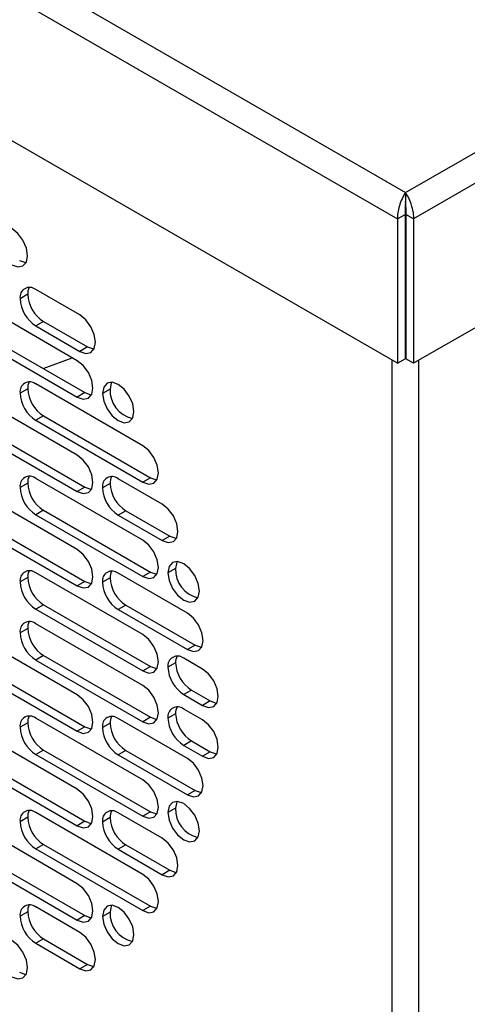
# Model space of a CAD drawing. Header units: millimetres. Extents: x 0 to 1676, y 0 to 1295.
# Tile 8 of 12: x 1334 to 1384, y 983 to 1093. Entities that reach past the tile are written whole.
import ezdxf

# ---------------------------------------------------------------- set-up
doc = ezdxf.new("R2010")
doc.units = ezdxf.units.MM
doc.header["$LTSCALE"] = 6

msp = doc.modelspace()

# ---------------------------------------------------------------- linework, layer by layer
for p, q in [((1377.36, 1073.81), (1509.55, 1150.12)), ((1512.81, 1148.53), (1378.27, 1070.86)), ((1251.64, 1146.39), (1377.36, 1073.81)), ((1249.54, 1144.13), (1376.45, 1070.86)), ((1512.81, 1132.3), (1378.27, 1054.63)), ((1376.45, 1054.63), (1249.54, 1127.9)), ((1377.36, 1073.81), (1377.36, 1072.82)), ((1376.45, 1070.86), (1377.31, 1071.35)), ((1376.45, 1070.86), (1376.45, 1054.63)), ((1377.31, 1071.35), (1377.31, 1055.13)), ((1378.27, 1070.86), (1377.41, 1071.35)), ((1377.41, 1071.35), (1377.41, 1055.13)), ((1378.27, 1070.86), (1378.27, 1054.63)), ((1340.49, 1054.91), (1326.06, 1063.24)), ((1340.77, 1060.06), (1335.82, 1062.91)), ((1334.91, 1062.39), (1334.05, 1061.89)), ((1326.92, 1059.65), (1341.35, 1051.33)), ((1336.68, 1059.33), (1335.82, 1058.83)), ((1336.68, 1059.33), (1341.63, 1056.47)), ((1326.06, 1059.16), (1340.49, 1050.83)), ((1335.82, 1058.83), (1340.77, 1055.97)), ((1341.63, 1056.47), (1340.77, 1055.97)), ((1336.66, 1054.03), (1339.91, 1055.25)), ((1375.86, 754.01), (1375.86, 1054.98)), ((1376.45, 1054.63), (1377.31, 1055.13)), ((1378.27, 1054.63), (1377.41, 1055.13)), ((1378.87, 754.01), (1378.87, 1054.98)), ((1340.49, 1044.3), (1326.06, 1052.63)), ((1334.91, 1051.77), (1334.05, 1051.28)), ((1347.84, 1045.36), (1335.82, 1052.3)), ((1344.17, 1051.73), (1343.32, 1051.24)), ((1341.35, 1051.33), (1340.49, 1050.83)), ((1326.06, 1048.54), (1340.49, 1040.22)), ((1326.92, 1049.04), (1341.35, 1040.71)), ((1336.68, 1048.71), (1335.82, 1048.22)), ((1335.82, 1048.22), (1347.84, 1041.28)), ((1336.68, 1048.71), (1348.7, 1041.77)), ((1340.49, 1033.68), (1326.06, 1042.01)), ((1347.84, 1034.75), (1335.82, 1041.68)), ((1350.03, 1038.79), (1345.08, 1041.64)), ((1348.7, 1041.77), (1347.84, 1041.28)), ((1334.91, 1041.16), (1334.05, 1040.66)), ((1341.35, 1040.71), (1340.49, 1040.22)), ((1344.17, 1041.12), (1343.32, 1040.62)), ((1326.92, 1038.42), (1341.35, 1030.1)), ((1326.06, 1037.93), (1340.49, 1029.6)), ((1336.68, 1038.1), (1335.82, 1037.6)), ((1335.82, 1037.6), (1347.84, 1030.66)), ((1336.68, 1038.1), (1348.7, 1031.16)), ((1345.94, 1038.06), (1345.08, 1037.56)), ((1345.08, 1037.56), (1350.03, 1034.7)), ((1345.94, 1038.06), (1350.89, 1035.2)), ((1350.89, 1035.2), (1350.03, 1034.7)), ((1351.53, 1031.57), (1350.67, 1031.07)), ((1334.91, 1030.54), (1334.05, 1030.05)), ((1347.84, 1024.13), (1335.82, 1031.07)), ((1344.17, 1030.5), (1343.32, 1030.01)), ((1352.86, 1026.54), (1345.08, 1031.03)), ((1348.7, 1031.16), (1347.84, 1030.66)), ((1341.35, 1030.1), (1340.49, 1029.6)), ((1336.68, 1027.48), (1335.82, 1026.99)), ((1336.68, 1027.48), (1348.7, 1020.54)), ((1345.94, 1027.44), (1345.08, 1026.95)), ((1345.94, 1027.44), (1353.72, 1022.95)), ((1335.82, 1026.99), (1347.84, 1020.05)), ((1345.08, 1026.95), (1352.86, 1022.46)), ((1340.49, 1017.35), (1326.06, 1025.68)), ((1347.84, 1018.41), (1335.82, 1025.35)), ((1334.91, 1024.83), (1334.05, 1024.33)), ((1353.72, 1022.95), (1352.86, 1022.46)), ((1326.06, 1021.6), (1340.49, 1013.27)), ((1326.92, 1022.09), (1341.35, 1013.77)), ((1336.68, 1021.77), (1335.82, 1021.27)), ((1336.68, 1021.77), (1348.7, 1014.83)), ((1335.82, 1021.27), (1347.84, 1014.33)), ((1348.7, 1020.54), (1347.84, 1020.05)), ((1351.53, 1020.95), (1350.67, 1020.46)), ((1354.56, 1020.25), (1352.44, 1021.48)), ((1353.3, 1017.89), (1352.44, 1017.39)), ((1352.44, 1017.39), (1354.56, 1016.17)), ((1353.3, 1017.89), (1355.42, 1016.67)), ((1355.42, 1016.67), (1354.56, 1016.17)), ((1340.49, 1006.74), (1326.06, 1015.06)), ((1351.53, 1015.24), (1350.67, 1014.74)), ((1354.56, 1014.54), (1352.44, 1015.76)), ((1334.91, 1014.21), (1334.05, 1013.72)), ((1347.84, 1007.8), (1335.82, 1014.74)), ((1344.17, 1014.17), (1343.32, 1013.68)), ((1352.86, 1010.21), (1345.08, 1014.7)), ((1348.7, 1014.83), (1347.84, 1014.33)), ((1341.35, 1013.77), (1340.49, 1013.27)), ((1353.3, 1012.17), (1352.44, 1011.68)), ((1352.44, 1011.68), (1354.56, 1010.45)), ((1353.3, 1012.17), (1355.42, 1010.95)), ((1326.06, 1010.98), (1340.49, 1002.65)), ((1326.92, 1011.48), (1341.35, 1003.15)), ((1336.68, 1011.15), (1335.82, 1010.66)), ((1335.82, 1010.66), (1347.84, 1003.72)), ((1336.68, 1011.15), (1348.7, 1004.21)), ((1345.94, 1011.11), (1345.08, 1010.62)), ((1345.08, 1010.62), (1352.86, 1006.13)), ((1345.94, 1011.11), (1353.72, 1006.62)), ((1355.42, 1010.95), (1354.56, 1010.45)), ((1353.72, 1006.62), (1352.86, 1006.13)), ((1340.49, 996.12), (1326.06, 1004.45)), ((1347.84, 997.18), (1335.82, 1004.12)), ((1350.03, 1001.23), (1345.08, 1004.08)), ((1348.7, 1004.21), (1347.84, 1003.72)), ((1351.53, 1004.62), (1350.67, 1004.13)), ((1334.91, 1003.6), (1334.05, 1003.1)), ((1341.35, 1003.15), (1340.49, 1002.65)), ((1344.17, 1003.56), (1343.32, 1003.06)), ((1326.92, 1000.86), (1341.35, 992.54)), ((1326.06, 1000.37), (1340.49, 992.04)), ((1336.68, 1000.54), (1335.82, 1000.04)), ((1335.82, 1000.04), (1347.84, 993.1)), ((1336.68, 1000.54), (1348.7, 993.6)), ((1345.94, 1000.5), (1345.08, 1000)), ((1345.08, 1000), (1350.03, 997.14)), ((1345.94, 1000.5), (1350.89, 997.64)), ((1350.89, 997.64), (1350.03, 997.14)), ((1334.91, 992.98), (1334.05, 992.49)), ((1340.77, 990.65), (1335.82, 993.51)), ((1344.17, 992.94), (1343.32, 992.45)), ((1348.7, 993.6), (1347.84, 993.1)), ((1341.35, 992.54), (1340.49, 992.04)), ((1336.68, 989.92), (1335.82, 989.43)), ((1336.68, 989.92), (1341.63, 987.06)), ((1335.82, 989.43), (1340.77, 986.57)), ((1341.63, 987.06), (1340.77, 986.57))]:
    msp.add_line(p, q)
at = {"flags": 128}
for points in [[(1377.42, 1072.1), (1377.36, 1072.1), (1377.32, 1072.1)], [(1333.13, 1065.69), (1333.81, 1065.46), (1334.38, 1065.57), (1334.77, 1066.01), (1334.9, 1066.71), (1334.77, 1067.57), (1334.38, 1068.45), (1333.81, 1069.23), (1333.13, 1069.77)], [(1333.99, 1066.19), (1334.67, 1065.95), (1334.74, 1065.95)], [(1340.77, 1055.97), (1341.45, 1055.74), (1342.02, 1055.85), (1342.4, 1056.29), (1342.54, 1057), (1342.4, 1057.85), (1342.02, 1058.74), (1341.45, 1059.51), (1340.77, 1060.06)], [(1341.63, 1056.47), (1342.3, 1056.24), (1342.37, 1056.23)], [(1340.49, 1050.83), (1341.16, 1050.6), (1341.74, 1050.71), (1342.12, 1051.15), (1342.25, 1051.85), (1342.12, 1052.71), (1341.74, 1053.59), (1341.16, 1054.37), (1340.49, 1054.91)], [(1346.85, 1049.2), (1346.72, 1050.06), (1346.33, 1050.94), (1345.76, 1051.71), (1345.08, 1052.26), (1344.41, 1052.49), (1343.83, 1052.38), (1343.45, 1051.94), (1343.32, 1051.24)], [(1344.34, 1052.5), (1344.31, 1052.44), (1344.17, 1051.73)], [(1341.35, 1051.33), (1342.02, 1051.09), (1342.09, 1051.09)], [(1343.32, 1051.24), (1343.45, 1050.38), (1343.83, 1049.5), (1344.41, 1048.72), (1345.08, 1048.18), (1345.76, 1047.94), (1346.33, 1048.05), (1346.72, 1048.49), (1346.85, 1049.2)], [(1347.84, 1041.28), (1348.52, 1041.04), (1349.09, 1041.15), (1349.47, 1041.59), (1349.61, 1042.3), (1349.47, 1043.16), (1349.09, 1044.04), (1348.52, 1044.81), (1347.84, 1045.36)], [(1340.49, 1040.22), (1341.16, 1039.98), (1341.74, 1040.09), (1342.12, 1040.53), (1342.25, 1041.24), (1342.12, 1042.1), (1341.74, 1042.98), (1341.16, 1043.75), (1340.49, 1044.3)], [(1348.7, 1041.77), (1349.38, 1041.54), (1349.44, 1041.53)], [(1341.35, 1040.71), (1342.02, 1040.48), (1342.09, 1040.47)], [(1350.03, 1034.7), (1350.71, 1034.47), (1351.28, 1034.58), (1351.67, 1035.02), (1351.8, 1035.73), (1351.67, 1036.58), (1351.28, 1037.47), (1350.71, 1038.24), (1350.03, 1038.79)], [(1350.89, 1035.2), (1351.57, 1034.97), (1351.64, 1034.96)], [(1347.84, 1030.66), (1348.52, 1030.43), (1349.09, 1030.54), (1349.47, 1030.98), (1349.61, 1031.68), (1349.47, 1032.54), (1349.09, 1033.43), (1348.52, 1034.2), (1347.84, 1034.75)], [(1340.49, 1029.6), (1341.16, 1029.37), (1341.74, 1029.48), (1342.12, 1029.92), (1342.25, 1030.62), (1342.12, 1031.48), (1341.74, 1032.36), (1341.16, 1033.14), (1340.49, 1033.68)], [(1354.2, 1029.03), (1354.07, 1029.89), (1353.69, 1030.77), (1353.11, 1031.55), (1352.44, 1032.09), (1351.76, 1032.33), (1351.19, 1032.22), (1350.8, 1031.77), (1350.67, 1031.07)], [(1351.69, 1032.33), (1351.66, 1032.27), (1351.53, 1031.57)], [(1348.7, 1031.16), (1349.38, 1030.92), (1349.44, 1030.92)], [(1350.67, 1031.07), (1350.8, 1030.21), (1351.19, 1029.33), (1351.76, 1028.56), (1352.44, 1028.01), (1353.11, 1027.77), (1353.69, 1027.89), (1354.07, 1028.33), (1354.2, 1029.03)], [(1341.35, 1030.1), (1342.02, 1029.86), (1342.09, 1029.86)], [(1352.86, 1022.46), (1353.54, 1022.22), (1354.11, 1022.33), (1354.49, 1022.77), (1354.63, 1023.48), (1354.49, 1024.34), (1354.11, 1025.22), (1353.54, 1025.99), (1352.86, 1026.54)], [(1347.84, 1020.05), (1348.52, 1019.81), (1349.09, 1019.92), (1349.47, 1020.36), (1349.61, 1021.07), (1349.47, 1021.93), (1349.09, 1022.81), (1348.52, 1023.58), (1347.84, 1024.13)], [(1353.72, 1022.95), (1354.4, 1022.72), (1354.46, 1022.71)], [(1348.7, 1020.54), (1349.38, 1020.31), (1349.44, 1020.3)], [(1354.56, 1016.17), (1355.23, 1015.93), (1355.81, 1016.05), (1356.19, 1016.49), (1356.33, 1017.19), (1356.19, 1018.05), (1355.81, 1018.93), (1355.23, 1019.71), (1354.56, 1020.25)], [(1347.84, 1014.33), (1348.52, 1014.1), (1349.09, 1014.21), (1349.47, 1014.65), (1349.61, 1015.35), (1349.47, 1016.21), (1349.09, 1017.09), (1348.52, 1017.87), (1347.84, 1018.41)], [(1340.49, 1013.27), (1341.16, 1013.03), (1341.74, 1013.15), (1342.12, 1013.59), (1342.25, 1014.29), (1342.12, 1015.15), (1341.74, 1016.03), (1341.16, 1016.81), (1340.49, 1017.35)], [(1355.42, 1016.67), (1356.09, 1016.43), (1356.16, 1016.43)], [(1348.7, 1014.83), (1349.38, 1014.59), (1349.44, 1014.59)], [(1354.56, 1010.45), (1355.23, 1010.22), (1355.81, 1010.33), (1356.19, 1010.77), (1356.33, 1011.47), (1356.19, 1012.33), (1355.81, 1013.22), (1355.23, 1013.99), (1354.56, 1014.54)], [(1341.35, 1013.77), (1342.02, 1013.53), (1342.09, 1013.53)], [(1355.42, 1010.95), (1356.09, 1010.71), (1356.16, 1010.71)], [(1352.86, 1006.13), (1353.54, 1005.89), (1354.11, 1006), (1354.49, 1006.44), (1354.63, 1007.15), (1354.49, 1008.01), (1354.11, 1008.89), (1353.54, 1009.66), (1352.86, 1010.21)], [(1347.84, 1003.72), (1348.52, 1003.48), (1349.09, 1003.59), (1349.47, 1004.03), (1349.61, 1004.74), (1349.47, 1005.6), (1349.09, 1006.48), (1348.52, 1007.25), (1347.84, 1007.8)], [(1340.49, 1002.65), (1341.16, 1002.42), (1341.74, 1002.53), (1342.12, 1002.97), (1342.25, 1003.68), (1342.12, 1004.53), (1341.74, 1005.42), (1341.16, 1006.19), (1340.49, 1006.74)], [(1353.72, 1006.62), (1354.4, 1006.39), (1354.46, 1006.38)], [(1354.2, 1002.08), (1354.07, 1002.94), (1353.69, 1003.83), (1353.11, 1004.6), (1352.44, 1005.15), (1351.76, 1005.38), (1351.19, 1005.27), (1350.8, 1004.83), (1350.67, 1004.13)], [(1351.69, 1005.39), (1351.66, 1005.32), (1351.53, 1004.62)], [(1348.7, 1004.21), (1349.38, 1003.98), (1349.44, 1003.97)], [(1350.67, 1004.13), (1350.8, 1003.27), (1351.19, 1002.38), (1351.76, 1001.61), (1352.44, 1001.06), (1353.11, 1000.83), (1353.69, 1000.94), (1354.07, 1001.38), (1354.2, 1002.08)], [(1341.35, 1003.15), (1342.02, 1002.91), (1342.09, 1002.91)], [(1350.03, 997.14), (1350.71, 996.91), (1351.28, 997.02), (1351.67, 997.46), (1351.8, 998.16), (1351.67, 999.02), (1351.28, 999.91), (1350.71, 1000.68), (1350.03, 1001.23)], [(1350.89, 997.64), (1351.57, 997.4), (1351.64, 997.4)], [(1347.84, 993.1), (1348.52, 992.87), (1349.09, 992.98), (1349.47, 993.42), (1349.61, 994.12), (1349.47, 994.98), (1349.09, 995.86), (1348.52, 996.64), (1347.84, 997.18)], [(1340.49, 992.04), (1341.16, 991.8), (1341.74, 991.92), (1342.12, 992.36), (1342.25, 993.06), (1342.12, 993.92), (1341.74, 994.8), (1341.16, 995.58), (1340.49, 996.12)], [(1346.85, 990.41), (1346.72, 991.27), (1346.33, 992.15), (1345.76, 992.92), (1345.08, 993.47), (1344.41, 993.7), (1343.83, 993.59), (1343.45, 993.15), (1343.32, 992.45)], [(1344.34, 993.71), (1344.31, 993.65), (1344.17, 992.94)], [(1348.7, 993.6), (1349.38, 993.36), (1349.44, 993.36)], [(1341.35, 992.54), (1342.02, 992.3), (1342.09, 992.3)], [(1343.32, 992.45), (1343.45, 991.59), (1343.83, 990.71), (1344.41, 989.93), (1345.08, 989.39), (1345.76, 989.15), (1346.33, 989.26), (1346.72, 989.7), (1346.85, 990.41)], [(1340.77, 986.57), (1341.45, 986.33), (1342.02, 986.44), (1342.4, 986.89), (1342.54, 987.59), (1342.4, 988.45), (1342.02, 989.33), (1341.45, 990.11), (1340.77, 990.65)], [(1333.13, 985.67), (1333.81, 985.43), (1334.38, 985.55), (1334.77, 985.99), (1334.9, 986.69), (1334.77, 987.55), (1334.38, 988.43), (1333.81, 989.21), (1333.13, 989.75)], [(1333.99, 986.17), (1334.67, 985.93), (1334.74, 985.93)], [(1341.63, 987.06), (1342.3, 986.83), (1342.37, 986.82)]]:
    msp.add_lwpolyline(points, dxfattribs=at)
for centre, radius, start, end in [((1335.13, 1062.07), 1.09, 50.7967, 189.214), ((1336.49, 1062.45), 1.58, 153.552, 182.1661), ((1337.89, 1062.07), 3.84, 182.6055, 237.3945), ((1338.75, 1062.56), 3.84, 182.6055, 237.3945), ((1335.13, 1051.45), 1.09, 50.7967, 189.214), ((1336.49, 1051.83), 1.58, 153.552, 182.1661), ((1338.75, 1051.95), 3.84, 182.6055, 237.3945), ((1347.39, 1051.58), 3.22, 177.1904, 257.3463), ((1337.89, 1051.45), 3.84, 182.6055, 237.3945), ((1335.13, 1040.84), 1.09, 50.7967, 189.214), ((1336.49, 1041.22), 1.58, 153.552, 182.1661), ((1344.39, 1040.8), 1.09, 50.7967, 189.214), ((1345.76, 1041.18), 1.58, 153.552, 182.1661), ((1337.89, 1040.84), 3.84, 182.6055, 237.3945), ((1338.75, 1041.33), 3.84, 182.6055, 237.3945), ((1347.15, 1040.8), 3.84, 182.6055, 237.3945), ((1348.01, 1041.29), 3.84, 182.6055, 237.3945), ((1354.75, 1031.41), 3.22, 177.1904, 257.3463), ((1335.13, 1030.22), 1.09, 50.7967, 189.214), ((1336.49, 1030.6), 1.58, 153.552, 182.1661), ((1338.75, 1030.72), 3.84, 182.6055, 237.3945), ((1344.39, 1030.18), 1.09, 50.7967, 189.214), ((1345.76, 1030.56), 1.58, 153.552, 182.1661), ((1348.01, 1030.68), 3.84, 182.6055, 237.3945), ((1337.89, 1030.22), 3.84, 182.6055, 237.3945), ((1347.15, 1030.18), 3.84, 182.6055, 237.3945), ((1335.13, 1024.51), 1.09, 50.7967, 189.214), ((1336.49, 1024.89), 1.58, 153.552, 182.1661), ((1337.89, 1024.51), 3.84, 182.6055, 237.3945), ((1338.75, 1025), 3.84, 182.6055, 237.3945), ((1351.75, 1020.63), 1.09, 50.7967, 189.214), ((1353.11, 1021.01), 1.58, 153.552, 182.1661), ((1355.37, 1021.13), 3.84, 182.6055, 237.3945), ((1354.51, 1020.63), 3.84, 182.6055, 237.3945), ((1335.13, 1013.89), 1.09, 50.7967, 189.214), ((1336.49, 1014.27), 1.58, 153.552, 182.1661), ((1344.39, 1013.85), 1.09, 50.7967, 189.214), ((1351.75, 1014.92), 1.09, 50.7967, 189.214), ((1353.11, 1015.3), 1.58, 153.552, 182.1661), ((1355.37, 1015.41), 3.84, 182.6055, 237.3945), ((1338.75, 1014.39), 3.84, 182.6055, 237.3945), ((1345.76, 1014.23), 1.58, 153.552, 182.1661), ((1348.01, 1014.35), 3.84, 182.6055, 237.3945), ((1354.51, 1014.91), 3.84, 182.6055, 237.3945), ((1337.89, 1013.89), 3.84, 182.6055, 237.3945), ((1347.15, 1013.85), 3.84, 182.6055, 237.3945), ((1335.13, 1003.28), 1.09, 50.7967, 189.214), ((1336.49, 1003.66), 1.58, 153.552, 182.1661), ((1344.39, 1003.24), 1.09, 50.7967, 189.214), ((1345.76, 1003.62), 1.58, 153.552, 182.1661), ((1354.75, 1004.46), 3.22, 177.1904, 257.3463), ((1337.89, 1003.28), 3.84, 182.6055, 237.3945), ((1338.75, 1003.77), 3.84, 182.6055, 237.3945), ((1347.15, 1003.24), 3.84, 182.6055, 237.3945), ((1348.01, 1003.73), 3.84, 182.6055, 237.3945), ((1335.13, 992.66), 1.09, 50.7967, 189.214), ((1336.49, 993.04), 1.58, 153.552, 182.1661), ((1338.75, 993.16), 3.84, 182.6055, 237.3945), ((1347.39, 992.79), 3.22, 177.1904, 257.3463), ((1337.89, 992.66), 3.84, 182.6055, 237.3945)]:
    msp.add_arc(centre, radius, start, end)
for points, knots in [([(1377.36, 1073.81), (1377.23, 1073.62), (1377.1, 1073.39), (1376.86, 1072.87), (1376.76, 1072.6), (1376.59, 1072.05), (1376.54, 1071.78), (1376.46, 1071.28), (1376.45, 1071.05), (1376.45, 1070.86)], [0, 0, 0, 0, 0.25, 0.25, 0.5, 0.5, 0.75, 0.75, 1, 1, 1, 1]), ([(1378.27, 1070.86), (1378.29, 1071.07), (1378.28, 1071.27), (1378.24, 1071.62), (1378.21, 1071.76), (1378.17, 1071.93), (1378.16, 1071.98), (1378.14, 1072.04), (1378.14, 1072.06), (1378.13, 1072.1), (1378.12, 1072.12), (1378.09, 1072.22), (1378.07, 1072.31), (1377.98, 1072.61), (1377.9, 1072.85), (1377.67, 1073.35), (1377.53, 1073.6), (1377.36, 1073.81)], [0, 0, 0, 0, 0.125, 0.125, 0.25, 0.25, 0.3125, 0.3125, 0.34375, 0.34375, 0.375, 0.375, 0.5, 0.5, 0.75, 0.75, 1, 1, 1, 1]), ([(1377.36, 1072.82), (1377.36, 1072.79), (1377.36, 1072.74), (1377.36, 1072.65), (1377.35, 1072.56), (1377.34, 1072.47), (1377.34, 1072.37), (1377.33, 1072.28), (1377.32, 1072.18), (1377.32, 1072.08), (1377.31, 1071.99), (1377.31, 1071.9), (1377.31, 1071.81), (1377.31, 1071.72), (1377.31, 1071.64), (1377.31, 1071.56), (1377.31, 1071.48), (1377.31, 1071.42), (1377.31, 1071.37), (1377.31, 1071.35)], [0, 0, 0, 0, 0.079173, 0.155466, 0.228918, 0.299577, 0.367493, 0.432727, 0.495343, 0.555415, 0.613029, 0.66828, 0.721277, 0.772142, 0.821014, 0.868051, 0.913427, 0.957338, 1, 1, 1, 1]), ([(1377.41, 1071.35), (1377.42, 1071.39), (1377.43, 1071.45), (1377.44, 1071.54), (1377.44, 1071.62), (1377.44, 1071.7), (1377.44, 1071.77), (1377.43, 1071.85), (1377.42, 1071.95), (1377.42, 1072.1), (1377.41, 1072.26), (1377.4, 1072.45), (1377.38, 1072.65), (1377.37, 1072.76), (1377.36, 1072.82)], [0, 0, 0, 0, 0.062299, 0.11899, 0.170074, 0.215553, 0.255433, 0.289721, 0.363728, 0.445147, 0.549208, 0.676265, 0.826496, 1, 1, 1, 1])]:
    msp.add_open_spline(points, degree=3, knots=knots)

doc.saveas('drawing.dxf')
